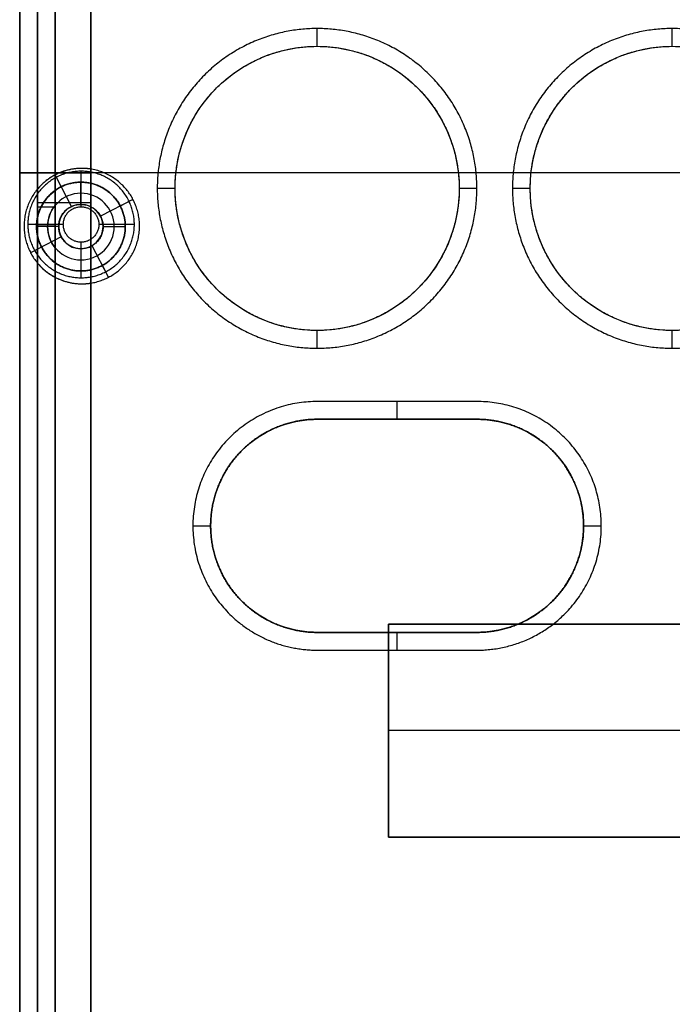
# Model space of a CAD drawing. Header units: millimetres. Extents: x 31997 to 32073, y -14231 to -14060.
# Tile 5 of 16: x 31998 to 32035, y -14192 to -14137. Entities that reach past the tile are written whole.
import ezdxf

# ---------------------------------------------------------------- set-up
doc = ezdxf.new("R2010")
doc.units = ezdxf.units.MM
doc.layers.add('Default', color=7, linetype='Continuous', true_color=0x000000)

msp = doc.modelspace()

# ---------------------------------------------------------------- linework, layer by layer
at = {"layer": 'Default'}
for p, q in [((32002.342, -14069.671, 16.8), (32002.342, -14224.39, 16.8)), ((32015.09, -14138.358, 15.8), (32015.09, -14137.358, 15.8)), ((32015.09, -14138.358, 12.6), (32015.09, -14137.358, 12.6)), ((32035.09, -14138.358, 15.8), (32035.09, -14137.358, 15.8)), ((32035.09, -14138.358, 12.6), (32035.09, -14137.358, 12.6)), ((32000.342, -14145.473, 2), (31998.342, -14145.473, 2)), ((32000.342, -14145.473, 9.5), (31998.342, -14145.473, 9.5)), ((32071.842, -14145.473), (31998.342, -14145.473)), ((32071.842, -14145.473, 2), (31998.342, -14145.473, 2)), ((31998.342, -14145.473, 17.8), (32002.342, -14145.473, 17.8)), ((31998.342, -14145.473, 18.8), (32002.342, -14145.473, 18.8)), ((31999.342, -14145.473, 15.8), (31998.342, -14145.473, 15.8)), ((31999.342, -14145.473, 9.5), (31998.342, -14145.473, 9.5)), ((32001.799, -14147.39, 15.8), (32001.799, -14145.39, 15.8)), ((32001.799, -14147.39, 11.1), (32001.799, -14145.39, 11.1)), ((32000.683, -14146.265, 2), (32000.336, -14145.599, 2)), ((32001.262, -14147.374, 9.5), (32000.336, -14145.599, 9.5)), ((32001.789, -14147.257, 9.387), (32001.789, -14146.007, 7.387)), ((32007.09, -14146.358, 15.8), (32006.09, -14146.358, 15.8)), ((32007.09, -14146.358, 12.6), (32006.09, -14146.358, 12.6)), ((32024.09, -14146.358, 15.8), (32023.09, -14146.358, 15.8)), ((32024.09, -14146.358, 12.6), (32023.09, -14146.358, 12.6)), ((32027.09, -14146.358, 15.8), (32026.09, -14146.358, 15.8)), ((32027.09, -14146.358, 12.6), (32026.09, -14146.358, 12.6)), ((32000.342, -14147.176, 15.8), (31999.342, -14147.176, 15.8)), ((32000.342, -14147.176, 10.5), (31999.342, -14147.176, 10.5)), ((32004.721, -14146.976, 9.5), (32002.897, -14147.928, 9.5)), ((32004.721, -14146.976, 2), (32004.005, -14147.35, 2)), ((31999.342, -14147.39, 10.5), (32000.342, -14147.39, 10.5)), ((32000.799, -14148.39, 15.8), (31998.799, -14148.39, 15.8)), ((32000.799, -14148.39, 11.1), (31998.799, -14148.39, 11.1)), ((32000.342, -14148.507, 9.071), (31999.289, -14148.507, 7.387)), ((32000.539, -14148.507, 9.387), (31999.289, -14148.507, 7.387)), ((32000.342, -14148.48, 9.5), (31999.342, -14148.48, 9.5)), ((32004.799, -14148.39, 15.8), (32002.799, -14148.39, 15.8)), ((32004.799, -14148.39, 11.1), (32002.799, -14148.39, 11.1)), ((32003.039, -14148.507, 9.387), (32004.289, -14148.507, 7.387)), ((32000.68, -14149.085, 9.5), (31998.958, -14149.983, 9.5)), ((32001.799, -14151.39, 15.8), (32001.799, -14149.39, 15.8)), ((32001.799, -14151.39, 11.1), (32001.799, -14149.39, 11.1)), ((31999.572, -14149.663, 2), (31998.958, -14149.983, 2)), ((32001.789, -14149.757, 9.387), (32001.789, -14151.007, 7.387)), ((32003.343, -14151.361, 9.5), (32002.417, -14149.588, 9.5)), ((32003.343, -14151.361, 2), (32002.996, -14150.697, 2)), ((32015.09, -14155.358, 15.8), (32015.09, -14154.358, 15.8)), ((32015.09, -14155.358, 12.6), (32015.09, -14154.358, 12.6)), ((32035.09, -14155.358, 15.8), (32035.09, -14154.358, 15.8)), ((32035.09, -14155.358, 12.6), (32035.09, -14154.358, 12.6)), ((32019.594, -14159.358, 12.6), (32019.594, -14158.358, 12.6)), ((32019.594, -14159.358, 15.8), (32019.594, -14158.358, 15.8)), ((32008.094, -14165.358, 12.6), (32009.094, -14165.358, 12.6)), ((32008.094, -14165.358, 15.8), (32009.094, -14165.358, 15.8)), ((32030.094, -14165.358, 12.6), (32031.094, -14165.358, 12.6)), ((32030.094, -14165.358, 15.8), (32031.094, -14165.358, 15.8)), ((32019.594, -14172.358, 12.6), (32019.594, -14171.358, 12.6)), ((32019.594, -14172.358, 15.8), (32019.594, -14171.358, 15.8)), ((32051.1, -14176.89, 0.5), (32019.1, -14176.89, 0.5))]:
    msp.add_line(p, q, dxfattribs=at)
msp.add_lwpolyline([(32024.094, -14171.358), (32015.094, -14171.358)], dxfattribs=at)
msp.add_polyline3d([(32017.739, -14159.358, 16.2), (32015.094, -14159.358, 16.2), (32024.094, -14159.358, 16.2)], dxfattribs=at)
for centre in [(32015.09, -14146.358, 16.8), (32035.09, -14146.358, 16.8)]:
    msp.add_circle(centre, 8, dxfattribs=at)
at = {"layer": 'Default', "extrusion": (0, 6.38378e-16, -1)}
for centre, radius in [((-32001.789, -14148.507, -7.387), 2.5), ((-32001.789, -14148.507, -9.387), 1.25)]:
    msp.add_circle(centre, radius, dxfattribs=at)
at = {"layer": 'Default', "extrusion": (0, 9.09495e-13, -1)}
msp.add_circle((-32001.789, -14148.507, -8.387), 1.875, dxfattribs=at)
at = {"layer": 'Default', "extrusion": (0, 6.38378e-16, -1)}
msp.add_arc((-32001.789, -14148.507, -7.387), 2.5, 0, 54.6321, dxfattribs=at)
at = {"layer": 'Default', "extrusion": (0, 9.09495e-13, -1)}
for start, end in [(360, 39.4874), (320.5126, 360)]:
    msp.add_arc((-32001.789, -14148.507, -8.387), 1.875, start, end, dxfattribs=at)
at = {"layer": 'Default', "extrusion": (1.42109e-15, 6.38378e-16, -1)}
msp.add_arc((-32001.789, -14148.507, -7.387), 2.5, 305.3679, 0, dxfattribs=at)
at = {"layer": 'Default', "extrusion": (0, 0, -1)}
for centre, start, end in [((-32015.094, -14165.358, -16.2), 270, 90), ((-32024.094, -14165.358, -16.2), 90, 270)]:
    msp.add_arc(centre, 6, start, end, dxfattribs=at)
at = {"layer": 'Default'}
for points in [[(31998.342, -14228.39, 2), (31998.342, -14147.162, 2), (31998.342, -14065.934, 2)], [(31998.342, -14228.39), (31998.342, -14147.162), (31998.342, -14065.934)], [(31998.342, -14228.39, 2), (31998.342, -14147.162, 2), (31998.342, -14065.934, 2)], [(31998.342, -14228.39, 1), (31998.342, -14147.162, 1), (31998.342, -14065.934, 1)], [(31998.342, -14228.39, 17.8), (31998.342, -14147.162, 17.8), (31998.342, -14065.934, 17.8)], [(31998.342, -14228.39, 15.8), (31998.342, -14147.162, 15.8), (31998.342, -14065.934, 15.8)], [(31998.342, -14228.39, 16.8), (31998.342, -14147.162, 16.8), (31998.342, -14065.934, 16.8)], [(31998.342, -14065.934, 17.8), (31998.342, -14147.162, 17.8), (31998.342, -14228.39, 17.8)], [(31998.342, -14065.934, 18.8), (31998.342, -14147.162, 18.8), (31998.342, -14228.39, 18.8)], [(31998.342, -14065.934, 18.3), (31998.342, -14147.162, 18.3), (31998.342, -14228.39, 18.3)], [(31998.342, -14228.39, 15.8), (31998.342, -14147.162, 15.8), (31998.342, -14065.934, 15.8)], [(31998.342, -14228.39, 9.5), (31998.342, -14147.162, 9.5), (31998.342, -14065.934, 9.5)], [(31998.342, -14228.39, 12.65), (31998.342, -14147.162, 12.65), (31998.342, -14065.934, 12.65)], [(31999.342, -14065.934, 15.8), (31999.342, -14147.162, 15.8), (31999.342, -14228.39, 15.8)], [(31999.342, -14065.934, 9.5), (31999.342, -14147.162, 9.5), (31999.342, -14228.39, 9.5)], [(31999.342, -14065.934, 12.65), (31999.342, -14147.162, 12.65), (31999.342, -14228.39, 12.65)], [(31999.342, -14228.39, 15.8), (31999.342, -14147.162, 15.8), (31999.342, -14065.934, 15.8)], [(31999.342, -14228.39, 10.5), (31999.342, -14147.162, 10.5), (31999.342, -14065.934, 10.5)], [(31999.342, -14228.39, 13.15), (31999.342, -14147.162, 13.15), (31999.342, -14065.934, 13.15)], [(32000.342, -14065.934, 15.8), (32000.342, -14147.162, 15.8), (32000.342, -14228.39, 15.8)], [(32000.342, -14065.934, 10.5), (32000.342, -14147.162, 10.5), (32000.342, -14228.39, 10.5)], [(32000.342, -14065.934, 13.15), (32000.342, -14147.162, 13.15), (32000.342, -14228.39, 13.15)], [(31999.342, -14146.403, 2), (31999.342, -14107.935, 2), (31999.342, -14069.467, 2)], [(32000.342, -14069.455, 2), (32000.342, -14107.962, 2), (32000.342, -14146.469, 2)], [(32002.342, -14224.39, 17.8), (32002.342, -14147.031, 17.8), (32002.342, -14069.671, 17.8)], [(32002.342, -14224.39, 18.8), (32002.342, -14147.031, 18.8), (32002.342, -14069.671, 18.8)], [(32002.342, -14224.39, 18.3), (32002.342, -14147.031, 18.3), (32002.342, -14069.671, 18.3)], [(32000.342, -14070.273, 2), (32000.342, -14107.935, 2), (32000.342, -14145.596, 2)], [(31998.342, -14228.39, 9.5), (31998.342, -14153.603, 9.5), (31998.342, -14078.816, 9.5)], [(31998.342, -14228.39, 5.75), (31998.342, -14153.603, 5.75), (31998.342, -14078.816, 5.75)], [(31999.342, -14228.64, 10.5), (31999.342, -14153.728, 10.5), (31999.342, -14078.816, 10.5)], [(31999.342, -14146.403, 6.25), (31999.342, -14112.61, 6.25), (31999.342, -14078.816, 6.25)], [(32000.342, -14078.816, 10.5), (32000.342, -14153.228, 10.5), (32000.342, -14227.64, 10.5)], [(32000.342, -14078.816, 6.25), (32000.342, -14112.206, 6.25), (32000.342, -14145.596, 6.25)], [(32000.342, -14078.816, 9.5), (32000.342, -14153.228, 9.5), (32000.342, -14227.64, 9.5)], [(32000.342, -14078.816, 5.75), (32000.342, -14112.642, 5.75), (32000.342, -14146.469, 5.75)], [(32000.342, -14145.596, 2), (32000.342, -14116.338, 2), (32000.342, -14087.08, 2)], [(32000.342, -14145.596, 9.5), (32000.342, -14116.338, 9.5), (32000.342, -14087.08, 9.5)], [(32000.342, -14145.596, 5.75), (32000.342, -14116.338, 5.75), (32000.342, -14087.08, 5.75)], [(32000.342, -14228.39, 15.801), (32000.342, -14157.777, 15.801), (32000.342, -14087.164, 15.8)], [(32000.342, -14228.39, 11.101), (32000.342, -14157.777, 11.101), (32000.342, -14087.164, 11.1)], [(32000.342, -14228.39, 13.451), (32000.342, -14157.777, 13.451), (32000.342, -14087.164, 13.45)], [(32002.342, -14087.08, 2), (32002.342, -14116.174, 2), (32002.342, -14145.268, 2)], [(32002.342, -14087.08, 9.5), (32002.342, -14116.174, 9.5), (32002.342, -14145.268, 9.5)], [(32002.342, -14087.08, 5.75), (32002.342, -14116.174, 5.75), (32002.342, -14145.268, 5.75)], [(32002.342, -14087.164, 15.8), (32002.342, -14155.777, 15.801), (32002.342, -14224.39, 15.801)], [(32002.342, -14087.164, 11.1), (32002.342, -14155.777, 11.101), (32002.342, -14224.39, 11.101)], [(32002.342, -14087.164, 13.45), (32002.342, -14155.777, 13.451), (32002.342, -14224.39, 13.451)], [(32015.09, -14137.358, 15.8), (32015.09, -14137.358, 14.2), (32015.09, -14137.358, 12.6)], [(32035.09, -14137.358, 15.8), (32035.09, -14137.358, 14.2), (32035.09, -14137.358, 12.6)], [(32015.09, -14138.358, 17.8), (32015.09, -14138.358, 16.8), (32015.09, -14138.358, 15.8)], [(32015.09, -14138.358, 15.8), (32015.09, -14138.358, 14.2), (32015.09, -14138.358, 12.6)], [(32035.09, -14138.358, 17.8), (32035.09, -14138.358, 16.8), (32035.09, -14138.358, 15.8)], [(32035.09, -14138.358, 15.8), (32035.09, -14138.358, 14.2), (32035.09, -14138.358, 12.6)], [(32007.139, -14145.473, 17.8), (32002.74, -14145.473, 17.8), (31998.342, -14145.473, 17.8)], [(32007.139, -14145.473, 15.8), (32002.74, -14145.473, 15.8), (31998.342, -14145.473, 15.8)], [(32001.799, -14145.39, 15.8), (32001.799, -14145.39, 13.45), (32001.799, -14145.39, 11.1)], [(32001.842, -14145.23, 9.5), (32001.842, -14145.23, 5.75), (32001.842, -14145.23, 2)], [(32002.342, -14145.268, 2), (32002.342, -14145.268, 5.75), (32002.342, -14145.268, 9.5)], [(32027.139, -14145.473, 17.8), (32025.09, -14145.473, 17.8), (32023.04, -14145.473, 17.8)], [(32027.139, -14145.473, 15.8), (32025.09, -14145.473, 15.8), (32023.04, -14145.473, 15.8)], [(32000.336, -14145.599, 2), (32000.336, -14145.599, 5.75), (32000.336, -14145.599, 9.5)], [(32000.342, -14145.596, 2), (32000.342, -14145.596, 5.75), (32000.342, -14145.596, 9.5)], [(32000.342, -14151.363, 9.5), (32000.342, -14148.48, 9.5), (32000.342, -14145.596, 9.5)], [(32000.342, -14145.596, 9.5), (32000.342, -14145.596, 5.75), (32000.342, -14145.596, 2)], [(32001.789, -14146.007, 2), (32001.789, -14146.007, 4.693), (32001.789, -14146.007, 7.387)], [(32001.789, -14146.007), (32001.789, -14146.007, 1), (32001.789, -14146.007, 2)], [(31999.342, -14146.403, 9.5), (31999.342, -14146.403, 5.75), (31999.342, -14146.403, 2)], [(31999.342, -14146.403, 9.5), (31999.342, -14148.48, 9.5), (31999.342, -14150.556, 9.5)], [(32000.342, -14146.469, 2), (32000.342, -14146.469, 4.693), (32000.342, -14146.469, 7.387)], [(32006.09, -14146.358, 15.8), (32006.09, -14146.358, 14.2), (32006.09, -14146.358, 12.6)], [(32007.09, -14146.358, 17.8), (32007.09, -14146.358, 16.8), (32007.09, -14146.358, 15.8)], [(32007.09, -14146.358, 15.8), (32007.09, -14146.358, 14.2), (32007.09, -14146.358, 12.6)], [(32023.09, -14146.358, 17.8), (32023.09, -14146.358, 16.8), (32023.09, -14146.358, 15.8)], [(32023.09, -14146.358, 15.8), (32023.09, -14146.358, 14.2), (32023.09, -14146.358, 12.6)], [(32024.09, -14146.358, 15.8), (32024.09, -14146.358, 14.2), (32024.09, -14146.358, 12.6)], [(32026.09, -14146.358, 15.8), (32026.09, -14146.358, 14.2), (32026.09, -14146.358, 12.6)], [(32027.09, -14146.358, 17.8), (32027.09, -14146.358, 16.8), (32027.09, -14146.358, 15.8)], [(32027.09, -14146.358, 15.8), (32027.09, -14146.358, 14.2), (32027.09, -14146.358, 12.6)], [(31998.342, -14147.162, 2), (31998.342, -14147.162, 5.75), (31998.342, -14147.162, 9.5)], [(31998.342, -14147.162), (31998.342, -14147.162, 1), (31998.342, -14147.162, 2)], [(31998.342, -14147.162, 17.8), (31998.342, -14147.162, 16.8), (31998.342, -14147.162, 15.8)], [(31998.342, -14147.162, 17.8), (31998.342, -14147.162, 18.3), (31998.342, -14147.162, 18.8)], [(31998.342, -14147.162, 15.8), (31998.342, -14147.162, 12.65), (31998.342, -14147.162, 9.5)], [(31999.342, -14147.162, 15.8), (31999.342, -14147.162, 12.65), (31999.342, -14147.162, 9.5)], [(31999.342, -14147.162, 15.8), (31999.342, -14147.162, 13.15), (31999.342, -14147.162, 10.5)], [(32000.342, -14147.162, 15.801), (32000.342, -14147.162, 13.451), (32000.342, -14147.162, 11.101)], [(32000.342, -14147.162, 15.8), (32000.342, -14147.162, 13.15), (32000.342, -14147.162, 10.5)], [(32002.342, -14147.176, 15.801), (32001.342, -14147.176, 15.801), (32000.342, -14147.176, 15.801)], [(32002.342, -14147.176, 11.101), (32001.342, -14147.176, 11.101), (32000.342, -14147.176, 11.101)], [(32001.789, -14147.257, 9.387), (32001.789, -14147.257, 9.443), (32001.789, -14147.257, 9.5)], [(32002.342, -14147.031, 17.8), (32002.342, -14147.031, 18.3), (32002.342, -14147.031, 18.8)], [(32002.342, -14147.031, 15.801), (32002.342, -14147.031, 13.451), (32002.342, -14147.031, 11.101)], [(32004.721, -14146.976, 2), (32004.721, -14146.976, 5.75), (32004.721, -14146.976, 9.5)], [(31999.342, -14147.39, 9.5), (31999.342, -14147.39, 10), (31999.342, -14147.39, 10.5)], [(32000.342, -14147.39, 9.5), (32000.342, -14147.39, 10), (32000.342, -14147.39, 10.5)], [(32000.342, -14147.39, 8.462), (32000.342, -14147.39, 8.981), (32000.342, -14147.39, 9.5)], [(32001.799, -14147.39, 15.8), (32001.799, -14147.39, 13.45), (32001.799, -14147.39, 11.1)], [(31998.799, -14148.39, 15.8), (31998.799, -14148.39, 13.45), (31998.799, -14148.39, 11.1)], [(31999.289, -14148.507, 2), (31999.289, -14148.507, 4.693), (31999.289, -14148.507, 7.387)], [(31999.289, -14148.507, 2), (31999.289, -14148.507, 4.693), (31999.289, -14148.507, 7.387)], [(31999.289, -14148.507), (31999.289, -14148.507, 1), (31999.289, -14148.507, 2)], [(32000.539, -14148.507, 9.387), (32000.539, -14148.507, 9.443), (32000.539, -14148.507, 9.5)], [(32000.799, -14148.39, 15.8), (32000.799, -14148.39, 13.45), (32000.799, -14148.39, 11.1)], [(32002.799, -14148.39, 15.8), (32002.799, -14148.39, 13.45), (32002.799, -14148.39, 11.1)], [(32003.039, -14148.507, 9.387), (32003.039, -14148.507, 9.443), (32003.039, -14148.507, 9.5)], [(32004.289, -14148.507, 2), (32004.289, -14148.507, 4.693), (32004.289, -14148.507, 7.387)], [(32004.289, -14148.507), (32004.289, -14148.507, 1), (32004.289, -14148.507, 2)], [(32004.799, -14148.39, 15.8), (32004.799, -14148.39, 13.45), (32004.799, -14148.39, 11.1)], [(32001.799, -14149.39, 15.8), (32001.799, -14149.39, 13.45), (32001.799, -14149.39, 11.1)], [(31998.958, -14149.983, 2), (31998.958, -14149.983, 5.75), (31998.958, -14149.983, 9.5)], [(32001.789, -14149.757, 9.387), (32001.789, -14149.757, 9.443), (32001.789, -14149.757, 9.5)], [(31999.342, -14225.299, 2), (31999.342, -14187.928, 2), (31999.342, -14150.556, 2)], [(31999.342, -14150.556, 2), (31999.342, -14150.556, 5.75), (31999.342, -14150.556, 9.5)], [(31999.342, -14225.299, 6.25), (31999.342, -14187.928, 6.25), (31999.342, -14150.556, 6.25)], [(32000.342, -14150.546, 7.387), (32000.342, -14150.546, 4.693), (32000.342, -14150.546, 2)], [(32000.342, -14150.546, 2), (32000.342, -14187.955, 2), (32000.342, -14225.363, 2)], [(32000.342, -14150.546, 5.75), (32000.342, -14187.955, 5.75), (32000.342, -14225.363, 5.75)], [(32001.789, -14151.007, 2), (32001.789, -14151.007, 4.693), (32001.789, -14151.007, 7.387)], [(32001.789, -14151.007), (32001.789, -14151.007, 1), (32001.789, -14151.007, 2)], [(32000.342, -14151.363, 9.5), (32000.342, -14151.363, 5.75), (32000.342, -14151.363, 2)], [(32000.342, -14151.363, 2), (32000.342, -14187.931, 2), (32000.342, -14224.499, 2)], [(32000.342, -14151.363, 6.25), (32000.342, -14187.931, 6.25), (32000.342, -14224.499, 6.25)], [(32000.342, -14224.499, 2), (32000.342, -14187.931, 2), (32000.342, -14151.363, 2)], [(32000.342, -14224.499, 9.5), (32000.342, -14187.931, 9.5), (32000.342, -14151.363, 9.5)], [(32000.342, -14151.363, 2), (32000.342, -14151.363, 5.75), (32000.342, -14151.363, 9.5)], [(32000.342, -14224.499, 5.75), (32000.342, -14187.931, 5.75), (32000.342, -14151.363, 5.75)], [(32001.799, -14151.39, 15.8), (32001.799, -14151.39, 13.45), (32001.799, -14151.39, 11.1)], [(32002.342, -14151.691, 9.5), (32002.342, -14151.691, 5.75), (32002.342, -14151.691, 2)], [(32002.342, -14151.691, 2), (32002.342, -14187.934, 2), (32002.342, -14224.177, 2)], [(32002.342, -14151.691, 9.5), (32002.342, -14187.934, 9.5), (32002.342, -14224.177, 9.5)], [(32002.342, -14151.691, 5.75), (32002.342, -14187.934, 5.75), (32002.342, -14224.177, 5.75)], [(32003.343, -14151.361, 2), (32003.343, -14151.361, 5.75), (32003.343, -14151.361, 9.5)], [(32001.842, -14151.73, 9.5), (32001.842, -14151.73, 5.75), (32001.842, -14151.73, 2)], [(32015.09, -14154.358, 17.8), (32015.09, -14154.358, 16.8), (32015.09, -14154.358, 15.8)], [(32015.09, -14154.358, 15.8), (32015.09, -14154.358, 14.2), (32015.09, -14154.358, 12.6)], [(32035.09, -14154.358, 17.8), (32035.09, -14154.358, 16.8), (32035.09, -14154.358, 15.8)], [(32035.09, -14154.358, 15.8), (32035.09, -14154.358, 14.2), (32035.09, -14154.358, 12.6)], [(32015.09, -14155.358, 15.8), (32015.09, -14155.358, 14.2), (32015.09, -14155.358, 12.6)], [(32035.09, -14155.358, 15.8), (32035.09, -14155.358, 14.2), (32035.09, -14155.358, 12.6)], [(32015.094, -14158.358, 12.6), (32015.094, -14158.358, 14.2), (32015.094, -14158.358, 15.8)], [(32024.094, -14158.358, 12.6), (32019.594, -14158.358, 12.6), (32015.094, -14158.358, 12.6)], [(32024.094, -14158.358, 15.8), (32019.594, -14158.358, 15.8), (32015.094, -14158.358, 15.8)], [(32024.094, -14158.358, 14.2), (32019.594, -14158.358, 14.2), (32015.094, -14158.358, 14.2)], [(32019.594, -14158.358, 12.6), (32019.594, -14158.358, 14.2), (32019.594, -14158.358, 15.8)], [(32024.094, -14158.358, 12.6), (32024.094, -14158.358, 14.2), (32024.094, -14158.358, 15.8)], [(32024.094, -14159.358, 17.8), (32019.594, -14159.358, 17.8), (32015.094, -14159.358, 17.8)], [(32024.094, -14159.358, 15.8), (32019.594, -14159.358, 15.8), (32015.094, -14159.358, 15.8)], [(32015.094, -14159.358, 15.8), (32015.094, -14159.358, 16.8), (32015.094, -14159.358, 17.8)], [(32015.094, -14159.358, 12.6), (32019.594, -14159.358, 12.6), (32024.094, -14159.358, 12.6)], [(32015.094, -14159.358, 15.8), (32019.594, -14159.358, 15.8), (32024.094, -14159.358, 15.8)], [(32015.094, -14159.358, 12.6), (32015.094, -14159.358, 14.2), (32015.094, -14159.358, 15.8)], [(32015.094, -14159.358, 14.2), (32019.594, -14159.358, 14.2), (32024.094, -14159.358, 14.2)], [(32019.594, -14159.358, 15.8), (32019.594, -14159.358, 16.8), (32019.594, -14159.358, 17.8)], [(32019.594, -14159.358, 12.6), (32019.594, -14159.358, 14.2), (32019.594, -14159.358, 15.8)], [(32024.094, -14159.358, 15.8), (32024.094, -14159.358, 16.8), (32024.094, -14159.358, 17.8)], [(32024.094, -14159.358, 12.6), (32024.094, -14159.358, 14.2), (32024.094, -14159.358, 15.8)], [(32010.851, -14161.116, 15.8), (32010.851, -14161.116, 16.8), (32010.851, -14161.116, 17.8)], [(32010.851, -14161.116, 12.6), (32010.851, -14161.116, 14.2), (32010.851, -14161.116, 15.8)], [(32028.336, -14161.116, 15.8), (32028.336, -14161.116, 16.8), (32028.336, -14161.116, 17.8)], [(32028.336, -14161.116, 12.6), (32028.336, -14161.116, 14.2), (32028.336, -14161.116, 15.8)], [(32008.627, -14162.68, 12.6), (32008.627, -14162.68, 14.2), (32008.627, -14162.68, 15.8)], [(32030.561, -14162.68, 12.6), (32030.561, -14162.68, 14.2), (32030.561, -14162.68, 15.8)], [(32009.094, -14165.358, 15.8), (32009.094, -14165.358, 16.8), (32009.094, -14165.358, 17.8)], [(32009.094, -14165.358, 12.6), (32009.094, -14165.358, 14.2), (32009.094, -14165.358, 15.8)], [(32030.094, -14165.358, 15.8), (32030.094, -14165.358, 16.8), (32030.094, -14165.358, 17.8)], [(32030.094, -14165.358, 12.6), (32030.094, -14165.358, 14.2), (32030.094, -14165.358, 15.8)], [(32010.851, -14169.601, 15.8), (32010.851, -14169.601, 16.8), (32010.851, -14169.601, 17.8)], [(32010.851, -14169.601, 12.6), (32010.851, -14169.601, 14.2), (32010.851, -14169.601, 15.8)], [(32028.336, -14169.601, 15.8), (32028.336, -14169.601, 16.8), (32028.336, -14169.601, 17.8)], [(32028.336, -14169.601, 12.6), (32028.336, -14169.601, 14.2), (32028.336, -14169.601, 15.8)], [(32010.144, -14170.308, 12.6), (32010.144, -14170.308, 14.2), (32010.144, -14170.308, 15.8)], [(32029.043, -14170.308, 12.6), (32029.043, -14170.308, 14.2), (32029.043, -14170.308, 15.8)], [(32019.1, -14182.89, 0.5), (32019.1, -14176.89, 0.5), (32019.1, -14170.89, 0.5)], [(32019.1, -14170.89, 0.5), (32035.1, -14170.89, 0.5), (32051.1, -14170.89, 0.5)], [(32019.1, -14170.89), (32019.1, -14176.89), (32019.1, -14182.89)], [(32051.1, -14170.89), (32035.1, -14170.89), (32019.1, -14170.89)], [(32019.1, -14170.89), (32019.1, -14170.89, 0.25), (32019.1, -14170.89, 0.5)], [(32019.1, -14182.89), (32019.1, -14176.89), (32019.1, -14170.89)], [(32019.1, -14170.89), (32035.1, -14170.89), (32051.1, -14170.89)], [(32015.094, -14171.358, 17.8), (32019.594, -14171.358, 17.8), (32024.094, -14171.358, 17.8)], [(32015.094, -14171.358, 15.8), (32019.594, -14171.358, 15.8), (32024.094, -14171.358, 15.8)], [(32015.094, -14171.358, 15.8), (32015.094, -14171.358, 16.8), (32015.094, -14171.358, 17.8)], [(32024.094, -14171.358, 12.6), (32019.594, -14171.358, 12.6), (32015.094, -14171.358, 12.6)], [(32015.094, -14171.358, 12.6), (32015.094, -14171.358, 14.2), (32015.094, -14171.358, 15.8)], [(32024.094, -14171.358, 15.8), (32019.594, -14171.358, 15.8), (32015.094, -14171.358, 15.8)], [(32024.094, -14171.358, 14.2), (32019.594, -14171.358, 14.2), (32015.094, -14171.358, 14.2)], [(32019.594, -14171.358, 15.8), (32019.594, -14171.358, 16.8), (32019.594, -14171.358, 17.8)], [(32019.594, -14171.358, 12.6), (32019.594, -14171.358, 14.2), (32019.594, -14171.358, 15.8)], [(32024.094, -14171.358, 15.8), (32024.094, -14171.358, 16.8), (32024.094, -14171.358, 17.8)], [(32024.094, -14171.358, 12.6), (32024.094, -14171.358, 14.2), (32024.094, -14171.358, 15.8)], [(32015.094, -14172.358, 12.6), (32015.094, -14172.358, 14.2), (32015.094, -14172.358, 15.8)], [(32015.094, -14172.358, 12.6), (32019.594, -14172.358, 12.6), (32024.094, -14172.358, 12.6)], [(32015.094, -14172.358, 15.8), (32019.594, -14172.358, 15.8), (32024.094, -14172.358, 15.8)], [(32015.094, -14172.358, 14.2), (32019.594, -14172.358, 14.2), (32024.094, -14172.358, 14.2)], [(32019.594, -14172.358, 12.6), (32019.594, -14172.358, 14.2), (32019.594, -14172.358, 15.8)], [(32024.094, -14172.358, 12.6), (32024.094, -14172.358, 14.2), (32024.094, -14172.358, 15.8)], [(32019.1, -14176.89), (32019.1, -14176.89, 0.25), (32019.1, -14176.89, 0.5)], [(32051.1, -14182.89, 0.5), (32035.1, -14182.89, 0.5), (32019.1, -14182.89, 0.5)], [(32019.1, -14182.89), (32035.1, -14182.89), (32051.1, -14182.89)], [(32019.1, -14182.89), (32019.1, -14182.89, 0.25), (32019.1, -14182.89, 0.5)], [(32051.1, -14182.89), (32035.1, -14182.89), (32019.1, -14182.89)]]:
    msp.add_open_spline(points, degree=2, dxfattribs=at)
for points, weights, knots in [([(32024.09, -14146.358, 15.8), (32024.09, -14155.358, 15.8), (32015.09, -14155.358, 15.8), (32006.09, -14155.358, 15.8), (32006.09, -14146.358, 15.8), (32006.09, -14137.358, 15.8), (32015.09, -14137.358, 15.8), (32024.09, -14137.358, 15.8), (32024.09, -14146.358, 15.8)], [1, 0.707106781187, 1, 0.707106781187, 1, 0.707106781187, 1, 0.707106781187, 1], [-50.265482, -50.265482, -50.265482, -37.699112, -37.699112, -25.132741, -25.132741, -12.566371, -12.566371, 0, 0, 0]), ([(32024.09, -14146.358, 12.6), (32024.09, -14155.358, 12.6), (32015.09, -14155.358, 12.6), (32006.09, -14155.358, 12.6), (32006.09, -14146.358, 12.6), (32006.09, -14137.358, 12.6), (32015.09, -14137.358, 12.6), (32024.09, -14137.358, 12.6), (32024.09, -14146.358, 12.6)], [1, 0.707106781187, 1, 0.707106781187, 1, 0.707106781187, 1, 0.707106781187, 1], [-50.265482, -50.265482, -50.265482, -37.699112, -37.699112, -25.132741, -25.132741, -12.566371, -12.566371, 0, 0, 0]), ([(32024.09, -14146.358, 14.2), (32024.09, -14155.358, 14.2), (32015.09, -14155.358, 14.2), (32006.09, -14155.358, 14.2), (32006.09, -14146.358, 14.2), (32006.09, -14137.358, 14.2), (32015.09, -14137.358, 14.2), (32024.09, -14137.358, 14.2), (32024.09, -14146.358, 14.2)], [1, 0.707106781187, 1, 0.707106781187, 1, 0.707106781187, 1, 0.707106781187, 1], [-50.265482, -50.265482, -50.265482, -37.699112, -37.699112, -25.132741, -25.132741, -12.566371, -12.566371, 0, 0, 0]), ([(32044.09, -14146.358, 15.8), (32044.09, -14155.358, 15.8), (32035.09, -14155.358, 15.8), (32026.09, -14155.358, 15.8), (32026.09, -14146.358, 15.8), (32026.09, -14137.358, 15.8), (32035.09, -14137.358, 15.8), (32044.09, -14137.358, 15.8), (32044.09, -14146.358, 15.8)], [1, 0.707106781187, 1, 0.707106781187, 1, 0.707106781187, 1, 0.707106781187, 1], [-50.265482, -50.265482, -50.265482, -37.699112, -37.699112, -25.132741, -25.132741, -12.566371, -12.566371, 0, 0, 0]), ([(32044.09, -14146.358, 12.6), (32044.09, -14155.358, 12.6), (32035.09, -14155.358, 12.6), (32026.09, -14155.358, 12.6), (32026.09, -14146.358, 12.6), (32026.09, -14137.358, 12.6), (32035.09, -14137.358, 12.6), (32044.09, -14137.358, 12.6), (32044.09, -14146.358, 12.6)], [1, 0.707106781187, 1, 0.707106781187, 1, 0.707106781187, 1, 0.707106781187, 1], [-50.265482, -50.265482, -50.265482, -37.699112, -37.699112, -25.132741, -25.132741, -12.566371, -12.566371, 0, 0, 0]), ([(32044.09, -14146.358, 14.2), (32044.09, -14155.358, 14.2), (32035.09, -14155.358, 14.2), (32026.09, -14155.358, 14.2), (32026.09, -14146.358, 14.2), (32026.09, -14137.358, 14.2), (32035.09, -14137.358, 14.2), (32044.09, -14137.358, 14.2), (32044.09, -14146.358, 14.2)], [1, 0.707106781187, 1, 0.707106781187, 1, 0.707106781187, 1, 0.707106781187, 1], [-50.265482, -50.265482, -50.265482, -37.699112, -37.699112, -25.132741, -25.132741, -12.566371, -12.566371, 0, 0, 0]), ([(32023.09, -14146.358, 17.8), (32023.09, -14138.358, 17.8), (32015.09, -14138.358, 17.8), (32007.09, -14138.358, 17.8), (32007.09, -14146.358, 17.8), (32007.09, -14154.358, 17.8), (32015.09, -14154.358, 17.8), (32023.09, -14154.358, 17.8), (32023.09, -14146.358, 17.8)], [1, 0.707106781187, 1, 0.707106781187, 1, 0.707106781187, 1, 0.707106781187, 1], [0, 0, 0, 12.566371, 12.566371, 25.132741, 25.132741, 37.699112, 37.699112, 50.265482, 50.265482, 50.265482]), ([(32023.09, -14146.358, 15.8), (32023.09, -14138.358, 15.8), (32015.09, -14138.358, 15.8), (32007.09, -14138.358, 15.8), (32007.09, -14146.358, 15.8), (32007.09, -14154.358, 15.8), (32015.09, -14154.358, 15.8), (32023.09, -14154.358, 15.8), (32023.09, -14146.358, 15.8)], [1, 0.707106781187, 1, 0.707106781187, 1, 0.707106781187, 1, 0.707106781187, 1], [0, 0, 0, 12.566371, 12.566371, 25.132741, 25.132741, 37.699112, 37.699112, 50.265482, 50.265482, 50.265482]), ([(32023.09, -14146.358, 15.8), (32023.09, -14138.358, 15.8), (32015.09, -14138.358, 15.8), (32007.09, -14138.358, 15.8), (32007.09, -14146.358, 15.8), (32007.09, -14154.358, 15.8), (32015.09, -14154.358, 15.8), (32023.09, -14154.358, 15.8), (32023.09, -14146.358, 15.8)], [1, 0.707106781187, 1, 0.707106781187, 1, 0.707106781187, 1, 0.707106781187, 1], [0, 0, 0, 12.566371, 12.566371, 25.132741, 25.132741, 37.699112, 37.699112, 50.265482, 50.265482, 50.265482]), ([(32023.09, -14146.358, 12.6), (32023.09, -14138.358, 12.6), (32015.09, -14138.358, 12.6), (32007.09, -14138.358, 12.6), (32007.09, -14146.358, 12.6), (32007.09, -14154.358, 12.6), (32015.09, -14154.358, 12.6), (32023.09, -14154.358, 12.6), (32023.09, -14146.358, 12.6)], [1, 0.707106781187, 1, 0.707106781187, 1, 0.707106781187, 1, 0.707106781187, 1], [0, 0, 0, 12.566371, 12.566371, 25.132741, 25.132741, 37.699112, 37.699112, 50.265482, 50.265482, 50.265482]), ([(32023.09, -14146.358, 14.2), (32023.09, -14138.358, 14.2), (32015.09, -14138.358, 14.2), (32007.09, -14138.358, 14.2), (32007.09, -14146.358, 14.2), (32007.09, -14154.358, 14.2), (32015.09, -14154.358, 14.2), (32023.09, -14154.358, 14.2), (32023.09, -14146.358, 14.2)], [1, 0.707106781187, 1, 0.707106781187, 1, 0.707106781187, 1, 0.707106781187, 1], [0, 0, 0, 12.566371, 12.566371, 25.132741, 25.132741, 37.699112, 37.699112, 50.265482, 50.265482, 50.265482]), ([(32043.09, -14146.358, 17.8), (32043.09, -14138.358, 17.8), (32035.09, -14138.358, 17.8), (32027.09, -14138.358, 17.8), (32027.09, -14146.358, 17.8), (32027.09, -14154.358, 17.8), (32035.09, -14154.358, 17.8), (32043.09, -14154.358, 17.8), (32043.09, -14146.358, 17.8)], [1, 0.707106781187, 1, 0.707106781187, 1, 0.707106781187, 1, 0.707106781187, 1], [0, 0, 0, 12.566371, 12.566371, 25.132741, 25.132741, 37.699112, 37.699112, 50.265482, 50.265482, 50.265482]), ([(32043.09, -14146.358, 15.8), (32043.09, -14138.358, 15.8), (32035.09, -14138.358, 15.8), (32027.09, -14138.358, 15.8), (32027.09, -14146.358, 15.8), (32027.09, -14154.358, 15.8), (32035.09, -14154.358, 15.8), (32043.09, -14154.358, 15.8), (32043.09, -14146.358, 15.8)], [1, 0.707106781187, 1, 0.707106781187, 1, 0.707106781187, 1, 0.707106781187, 1], [0, 0, 0, 12.566371, 12.566371, 25.132741, 25.132741, 37.699112, 37.699112, 50.265482, 50.265482, 50.265482]), ([(32043.09, -14146.358, 15.8), (32043.09, -14138.358, 15.8), (32035.09, -14138.358, 15.8), (32027.09, -14138.358, 15.8), (32027.09, -14146.358, 15.8), (32027.09, -14154.358, 15.8), (32035.09, -14154.358, 15.8), (32043.09, -14154.358, 15.8), (32043.09, -14146.358, 15.8)], [1, 0.707106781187, 1, 0.707106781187, 1, 0.707106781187, 1, 0.707106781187, 1], [0, 0, 0, 12.566371, 12.566371, 25.132741, 25.132741, 37.699112, 37.699112, 50.265482, 50.265482, 50.265482]), ([(32043.09, -14146.358, 12.6), (32043.09, -14138.358, 12.6), (32035.09, -14138.358, 12.6), (32027.09, -14138.358, 12.6), (32027.09, -14146.358, 12.6), (32027.09, -14154.358, 12.6), (32035.09, -14154.358, 12.6), (32043.09, -14154.358, 12.6), (32043.09, -14146.358, 12.6)], [1, 0.707106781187, 1, 0.707106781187, 1, 0.707106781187, 1, 0.707106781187, 1], [0, 0, 0, 12.566371, 12.566371, 25.132741, 25.132741, 37.699112, 37.699112, 50.265482, 50.265482, 50.265482]), ([(32043.09, -14146.358, 14.2), (32043.09, -14138.358, 14.2), (32035.09, -14138.358, 14.2), (32027.09, -14138.358, 14.2), (32027.09, -14146.358, 14.2), (32027.09, -14154.358, 14.2), (32035.09, -14154.358, 14.2), (32043.09, -14154.358, 14.2), (32043.09, -14146.358, 14.2)], [1, 0.707106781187, 1, 0.707106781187, 1, 0.707106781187, 1, 0.707106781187, 1], [0, 0, 0, 12.566371, 12.566371, 25.132741, 25.132741, 37.699112, 37.699112, 50.265482, 50.265482, 50.265482]), ([(31998.958, -14149.983, 2), (31997.454, -14147.102, 2), (32000.336, -14145.599, 2), (32003.217, -14144.095, 2), (32004.721, -14146.976, 2), (32006.224, -14149.858, 2), (32003.343, -14151.361, 2), (32000.461, -14152.865, 2), (31998.958, -14149.983, 2)], [1, 0.707106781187, 1, 0.707106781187, 1, 0.707106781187, 1, 0.707106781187, 1], [0, 0, 0, 5.105088, 5.105088, 10.210176, 10.210176, 15.315264, 15.315264, 20.420352, 20.420352, 20.420352]), ([(31998.958, -14149.983, 9.5), (31997.454, -14147.102, 9.5), (32000.336, -14145.599, 9.5), (32003.217, -14144.095, 9.5), (32004.721, -14146.976, 9.5), (32006.224, -14149.858, 9.5), (32003.343, -14151.361, 9.5), (32000.461, -14152.865, 9.5), (31998.958, -14149.983, 9.5)], [1, 0.707106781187, 1, 0.707106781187, 1, 0.707106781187, 1, 0.707106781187, 1], [0, 0, 0, 5.105088, 5.105088, 10.210176, 10.210176, 15.315264, 15.315264, 20.420352, 20.420352, 20.420352]), ([(31998.958, -14149.983, 5.75), (31997.454, -14147.102, 5.75), (32000.336, -14145.599, 5.75), (32003.217, -14144.095, 5.75), (32004.721, -14146.976, 5.75), (32006.224, -14149.858, 5.75), (32003.343, -14151.361, 5.75), (32000.461, -14152.865, 5.75), (31998.958, -14149.983, 5.75)], [1, 0.707106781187, 1, 0.707106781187, 1, 0.707106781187, 1, 0.707106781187, 1], [0, 0, 0, 5.105088, 5.105088, 10.210176, 10.210176, 15.315264, 15.315264, 20.420352, 20.420352, 20.420352]), ([(32004.799, -14148.39, 15.8), (32004.799, -14151.39, 15.8), (32001.799, -14151.39, 15.8), (31998.799, -14151.39, 15.8), (31998.799, -14148.39, 15.8), (31998.799, -14145.39, 15.8), (32001.799, -14145.39, 15.8), (32004.799, -14145.39, 15.8), (32004.799, -14148.39, 15.8)], [1, 0.707106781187, 1, 0.707106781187, 1, 0.707106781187, 1, 0.707106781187, 1], [-6.283185, -6.283185, -6.283185, -4.712389, -4.712389, -3.141593, -3.141593, -1.570796, -1.570796, 0, 0, 0]), ([(32004.799, -14148.39, 11.1), (32004.799, -14151.39, 11.1), (32001.799, -14151.39, 11.1), (31998.799, -14151.39, 11.1), (31998.799, -14148.39, 11.1), (31998.799, -14145.39, 11.1), (32001.799, -14145.39, 11.1), (32004.799, -14145.39, 11.1), (32004.799, -14148.39, 11.1)], [1, 0.707106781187, 1, 0.707106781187, 1, 0.707106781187, 1, 0.707106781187, 1], [-6.283185, -6.283185, -6.283185, -4.712389, -4.712389, -3.141593, -3.141593, -1.570796, -1.570796, 0, 0, 0]), ([(32004.799, -14148.39, 13.45), (32004.799, -14151.39, 13.45), (32001.799, -14151.39, 13.45), (31998.799, -14151.39, 13.45), (31998.799, -14148.39, 13.45), (31998.799, -14145.39, 13.45), (32001.799, -14145.39, 13.45), (32004.799, -14145.39, 13.45), (32004.799, -14148.39, 13.45)], [1, 0.707106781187, 1, 0.707106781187, 1, 0.707106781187, 1, 0.707106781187, 1], [-6.283185, -6.283185, -6.283185, -4.712389, -4.712389, -3.141593, -3.141593, -1.570796, -1.570796, 0, 0, 0]), ([(32002.342, -14145.268, 9.5), (32002.093, -14145.23, 9.5), (32001.842, -14145.23, 9.5), (32001.047, -14145.23, 9.5), (32000.342, -14145.596, 9.5)], [0.944470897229, 0.968942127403, 1, 0.908013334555, 0.873805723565], [14.77393, 14.77393, 14.77393, 15.315264, 15.315264, 16.918579, 16.918579, 16.918579]), ([(32002.342, -14145.268, 2), (32002.093, -14145.23, 2), (32001.842, -14145.23, 2), (32001.047, -14145.23, 2), (32000.342, -14145.596, 2)], [0.944470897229, 0.968942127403, 1, 0.908013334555, 0.873805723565], [14.77393, 14.77393, 14.77393, 15.315264, 15.315264, 16.918579, 16.918579, 16.918579]), ([(32002.342, -14145.268, 5.75), (32002.093, -14145.23, 5.75), (32001.842, -14145.23, 5.75), (32001.047, -14145.23, 5.75), (32000.342, -14145.596, 5.75)], [0.944470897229, 0.968942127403, 1, 0.908013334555, 0.873805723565], [14.77393, 14.77393, 14.77393, 15.315264, 15.315264, 16.918579, 16.918579, 16.918579]), ([(31999.289, -14148.507, 2), (31999.289, -14151.007, 2), (32001.789, -14151.007, 2), (32004.289, -14151.007, 2), (32004.289, -14148.507, 2), (32004.289, -14146.007, 2), (32001.789, -14146.007, 2), (31999.289, -14146.007, 2), (31999.289, -14148.507, 2)], [1, 0.707106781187, 1, 0.707106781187, 1, 0.707106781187, 1, 0.707106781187, 1], [-15.707963, -15.707963, -15.707963, -11.780972, -11.780972, -7.853982, -7.853982, -3.926991, -3.926991, 0, 0, 0]), ([(31999.289, -14148.507), (31999.289, -14151.007), (32001.789, -14151.007), (32004.289, -14151.007), (32004.289, -14148.507), (32004.289, -14146.007), (32001.789, -14146.007), (31999.289, -14146.007), (31999.289, -14148.507)], [1, 0.707106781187, 1, 0.707106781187, 1, 0.707106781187, 1, 0.707106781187, 1], [-15.707963, -15.707963, -15.707963, -11.780972, -11.780972, -7.853982, -7.853982, -3.926991, -3.926991, 0, 0, 0]), ([(31999.289, -14148.507, 2), (31999.289, -14151.007, 2), (32001.789, -14151.007, 2), (32004.289, -14151.007, 2), (32004.289, -14148.507, 2), (32004.289, -14146.007, 2), (32001.789, -14146.007, 2), (31999.289, -14146.007, 2), (31999.289, -14148.507, 2)], [1, 0.707106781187, 1, 0.707106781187, 1, 0.707106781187, 1, 0.707106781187, 1], [-15.707963, -15.707963, -15.707963, -11.780972, -11.780972, -7.853982, -7.853982, -3.926991, -3.926991, 0, 0, 0]), ([(31999.289, -14148.507, 1.648), (31999.289, -14146.007, 1.648), (32001.789, -14146.007, 1.648), (32004.289, -14146.007, 1.648), (32004.289, -14148.507, 1.648), (32004.289, -14151.007, 1.648), (32001.789, -14151.007, 1.648), (31999.289, -14151.007, 1.648), (31999.289, -14148.507, 1.648)], [1, 0.707106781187, 1, 0.707106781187, 1, 0.707106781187, 1, 0.707106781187, 1], [0, 0, 0, 3.926991, 3.926991, 7.853982, 7.853982, 11.780972, 11.780972, 15.707963, 15.707963, 15.707963]), ([(32000.539, -14148.507, 9.5), (32000.539, -14149.757, 9.5), (32001.789, -14149.757, 9.5), (32003.039, -14149.757, 9.5), (32003.039, -14148.507, 9.5), (32003.039, -14147.257, 9.5), (32001.789, -14147.257, 9.5), (32000.539, -14147.257, 9.5), (32000.539, -14148.507, 9.5)], [1, 0.707106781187, 1, 0.707106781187, 1, 0.707106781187, 1, 0.707106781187, 1], [-7.853982, -7.853982, -7.853982, -5.890486, -5.890486, -3.926991, -3.926991, -1.963495, -1.963495, 0, 0, 0]), ([(32002.799, -14148.39, 15.8), (32002.799, -14147.39, 15.8), (32001.799, -14147.39, 15.8), (32000.799, -14147.39, 15.8), (32000.799, -14148.39, 15.8), (32000.799, -14149.39, 15.8), (32001.799, -14149.39, 15.8), (32002.799, -14149.39, 15.8), (32002.799, -14148.39, 15.8)], [1, 0.707106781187, 1, 0.707106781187, 1, 0.707106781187, 1, 0.707106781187, 1], [0, 0, 0, 1.570796, 1.570796, 3.141593, 3.141593, 4.712389, 4.712389, 6.283185, 6.283185, 6.283185]), ([(32002.799, -14148.39, 11.1), (32002.799, -14147.39, 11.1), (32001.799, -14147.39, 11.1), (32000.799, -14147.39, 11.1), (32000.799, -14148.39, 11.1), (32000.799, -14149.39, 11.1), (32001.799, -14149.39, 11.1), (32002.799, -14149.39, 11.1), (32002.799, -14148.39, 11.1)], [1, 0.707106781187, 1, 0.707106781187, 1, 0.707106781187, 1, 0.707106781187, 1], [0, 0, 0, 1.570796, 1.570796, 3.141593, 3.141593, 4.712389, 4.712389, 6.283185, 6.283185, 6.283185]), ([(32002.799, -14148.39, 13.45), (32002.799, -14147.39, 13.45), (32001.799, -14147.39, 13.45), (32000.799, -14147.39, 13.45), (32000.799, -14148.39, 13.45), (32000.799, -14149.39, 13.45), (32001.799, -14149.39, 13.45), (32002.799, -14149.39, 13.45), (32002.799, -14148.39, 13.45)], [1, 0.707106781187, 1, 0.707106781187, 1, 0.707106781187, 1, 0.707106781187, 1], [0, 0, 0, 1.570796, 1.570796, 3.141593, 3.141593, 4.712389, 4.712389, 6.283185, 6.283185, 6.283185]), ([(32000.342, -14151.363, 9.5), (32001.047, -14151.73, 9.5), (32001.842, -14151.73, 9.5), (32002.093, -14151.73, 9.5), (32002.342, -14151.691, 9.5)], [0.873805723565, 0.908013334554, 1, 0.968942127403, 0.94447089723], [3.501773, 3.501773, 3.501773, 5.105088, 5.105088, 5.646422, 5.646422, 5.646422]), ([(32000.342, -14151.363, 2), (32001.047, -14151.73, 2), (32001.842, -14151.73, 2), (32002.093, -14151.73, 2), (32002.342, -14151.691, 2)], [0.873805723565, 0.908013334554, 1, 0.968942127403, 0.94447089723], [3.501773, 3.501773, 3.501773, 5.105088, 5.105088, 5.646422, 5.646422, 5.646422]), ([(32000.342, -14151.363, 5.75), (32001.047, -14151.73, 5.75), (32001.842, -14151.73, 5.75), (32002.093, -14151.73, 5.75), (32002.342, -14151.691, 5.75)], [0.873805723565, 0.908013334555, 1, 0.968942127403, 0.944470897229], [3.501773, 3.501773, 3.501773, 5.105088, 5.105088, 5.646422, 5.646422, 5.646422]), ([(32015.094, -14158.358, 12.6), (32010.417, -14158.358, 12.6), (32008.627, -14162.68, 12.6), (32006.837, -14167.001, 12.6), (32010.144, -14170.308, 12.6), (32012.194, -14172.358, 12.6), (32015.094, -14172.358, 12.6)], [1, 0.831469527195, 1, 0.831469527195, 1, 0.923879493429, 1], [4.64493, 4.64493, 4.64493, 11.713514, 11.713514, 18.782098, 18.782098, 23.494488, 23.494488, 23.494488]), ([(32015.094, -14158.358, 15.8), (32010.417, -14158.358, 15.8), (32008.627, -14162.68, 15.8), (32006.837, -14167.001, 15.8), (32010.144, -14170.308, 15.8), (32012.194, -14172.358, 15.8), (32015.094, -14172.358, 15.8)], [1, 0.831469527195, 1, 0.831469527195, 1, 0.923879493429, 1], [4.64493, 4.64493, 4.64493, 11.713514, 11.713514, 18.782098, 18.782098, 23.494488, 23.494488, 23.494488]), ([(32015.094, -14158.358, 14.2), (32010.417, -14158.358, 14.2), (32008.627, -14162.68, 14.2), (32006.837, -14167.001, 14.2), (32010.144, -14170.308, 14.2), (32012.194, -14172.358, 14.2), (32015.094, -14172.358, 14.2)], [1, 0.831469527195, 1, 0.831469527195, 1, 0.923879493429, 1], [4.64493, 4.64493, 4.64493, 11.713514, 11.713514, 18.782098, 18.782098, 23.494488, 23.494488, 23.494488]), ([(32024.094, -14172.358, 12.6), (32026.993, -14172.358, 12.6), (32029.043, -14170.308, 12.6), (32032.351, -14167.001, 12.6), (32030.561, -14162.68, 12.6), (32028.771, -14158.358, 12.6), (32024.094, -14158.358, 12.6)], [1, 0.923879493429, 1, 0.831469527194, 1, 0.831469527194, 1], [32.494486, 32.494486, 32.494486, 37.206876, 37.206876, 45.453559, 45.453559, 53.700241, 53.700241, 53.700241]), ([(32024.094, -14172.358, 15.8), (32026.993, -14172.358, 15.8), (32029.043, -14170.308, 15.8), (32032.351, -14167.001, 15.8), (32030.561, -14162.68, 15.8), (32028.771, -14158.358, 15.8), (32024.094, -14158.358, 15.8)], [1, 0.923879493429, 1, 0.831469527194, 1, 0.831469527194, 1], [32.494486, 32.494486, 32.494486, 37.206876, 37.206876, 45.453559, 45.453559, 53.700241, 53.700241, 53.700241]), ([(32024.094, -14172.358, 14.2), (32026.993, -14172.358, 14.2), (32029.043, -14170.308, 14.2), (32032.351, -14167.001, 14.2), (32030.561, -14162.68, 14.2), (32028.771, -14158.358, 14.2), (32024.094, -14158.358, 14.2)], [1, 0.923879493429, 1, 0.831469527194, 1, 0.831469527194, 1], [32.494486, 32.494486, 32.494486, 37.206876, 37.206876, 45.453559, 45.453559, 53.700241, 53.700241, 53.700241]), ([(32015.094, -14159.358, 17.8), (32012.608, -14159.358, 17.8), (32010.851, -14161.116, 17.8), (32009.094, -14162.873, 17.8), (32009.094, -14165.358, 17.8), (32009.094, -14167.844, 17.8), (32010.851, -14169.601, 17.8), (32012.608, -14171.358, 17.8), (32015.094, -14171.358, 17.8)], [1, 0.923879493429, 1, 0.923879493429, 1, 0.923879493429, 1, 0.923879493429, 1], [-46.699122, -46.699122, -46.699122, -41.986731, -41.986731, -37.274341, -37.274341, -32.561951, -32.561951, -27.849561, -27.849561, -27.849561]), ([(32015.094, -14159.358, 15.8), (32012.608, -14159.358, 15.8), (32010.851, -14161.116, 15.8), (32009.094, -14162.873, 15.8), (32009.094, -14165.358, 15.8), (32009.094, -14167.844, 15.8), (32010.851, -14169.601, 15.8), (32012.608, -14171.358, 15.8), (32015.094, -14171.358, 15.8)], [1, 0.923879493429, 1, 0.923879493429, 1, 0.923879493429, 1, 0.923879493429, 1], [-46.699122, -46.699122, -46.699122, -41.986731, -41.986731, -37.274341, -37.274341, -32.561951, -32.561951, -27.849561, -27.849561, -27.849561]), ([(32015.094, -14171.358, 12.6), (32012.608, -14171.358, 12.6), (32010.851, -14169.601, 12.6), (32009.094, -14167.844, 12.6), (32009.094, -14165.358, 12.6), (32009.094, -14162.873, 12.6), (32010.851, -14161.116, 12.6), (32012.608, -14159.358, 12.6), (32015.094, -14159.358, 12.6)], [1, 0.923879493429, 1, 0.923879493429, 1, 0.923879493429, 1, 0.923879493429, 1], [99.549801, 99.549801, 99.549801, 104.262191, 104.262191, 108.974581, 108.974581, 113.686971, 113.686971, 118.399362, 118.399362, 118.399362]), ([(32015.094, -14171.358, 15.8), (32012.608, -14171.358, 15.8), (32010.851, -14169.601, 15.8), (32009.094, -14167.844, 15.8), (32009.094, -14165.358, 15.8), (32009.094, -14162.873, 15.8), (32010.851, -14161.116, 15.8), (32012.608, -14159.358, 15.8), (32015.094, -14159.358, 15.8)], [1, 0.923879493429, 1, 0.923879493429, 1, 0.923879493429, 1, 0.923879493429, 1], [99.549801, 99.549801, 99.549801, 104.262191, 104.262191, 108.974581, 108.974581, 113.686971, 113.686971, 118.399362, 118.399362, 118.399362]), ([(32015.094, -14171.358, 14.2), (32012.608, -14171.358, 14.2), (32010.851, -14169.601, 14.2), (32009.094, -14167.844, 14.2), (32009.094, -14165.358, 14.2), (32009.094, -14162.873, 14.2), (32010.851, -14161.116, 14.2), (32012.608, -14159.358, 14.2), (32015.094, -14159.358, 14.2)], [1, 0.923879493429, 1, 0.923879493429, 1, 0.923879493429, 1, 0.923879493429, 1], [99.549801, 99.549801, 99.549801, 104.262191, 104.262191, 108.974581, 108.974581, 113.686971, 113.686971, 118.399362, 118.399362, 118.399362]), ([(32024.094, -14171.358, 17.8), (32026.579, -14171.358, 17.8), (32028.336, -14169.601, 17.8), (32030.094, -14167.844, 17.8), (32030.094, -14165.358, 17.8), (32030.094, -14162.873, 17.8), (32028.336, -14161.116, 17.8), (32026.579, -14159.358, 17.8), (32024.094, -14159.358, 17.8)], [1, 0.923879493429, 1, 0.923879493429, 1, 0.923879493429, 1, 0.923879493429, 1], [-18.849561, -18.849561, -18.849561, -14.137171, -14.137171, -9.42478, -9.42478, -4.71239, -4.71239, 0, 0, 0]), ([(32024.094, -14171.358, 15.8), (32026.579, -14171.358, 15.8), (32028.336, -14169.601, 15.8), (32030.094, -14167.844, 15.8), (32030.094, -14165.358, 15.8), (32030.094, -14162.873, 15.8), (32028.336, -14161.116, 15.8), (32026.579, -14159.358, 15.8), (32024.094, -14159.358, 15.8)], [1, 0.923879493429, 1, 0.923879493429, 1, 0.923879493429, 1, 0.923879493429, 1], [-18.849561, -18.849561, -18.849561, -14.137171, -14.137171, -9.42478, -9.42478, -4.71239, -4.71239, 0, 0, 0]), ([(32024.094, -14159.358, 12.6), (32026.579, -14159.358, 12.6), (32028.336, -14161.116, 12.6), (32030.094, -14162.873, 12.6), (32030.094, -14165.358, 12.6), (32030.094, -14167.844, 12.6), (32028.336, -14169.601, 12.6), (32026.579, -14171.358, 12.6), (32024.094, -14171.358, 12.6)], [1, 0.923879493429, 1, 0.923879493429, 1, 0.923879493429, 1, 0.923879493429, 1], [71.70024, 71.70024, 71.70024, 76.41263, 76.41263, 81.12502, 81.12502, 85.83741, 85.83741, 90.549801, 90.549801, 90.549801]), ([(32024.094, -14159.358, 15.8), (32026.579, -14159.358, 15.8), (32028.336, -14161.116, 15.8), (32030.094, -14162.873, 15.8), (32030.094, -14165.358, 15.8), (32030.094, -14167.844, 15.8), (32028.336, -14169.601, 15.8), (32026.579, -14171.358, 15.8), (32024.094, -14171.358, 15.8)], [1, 0.923879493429, 1, 0.923879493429, 1, 0.923879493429, 1, 0.923879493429, 1], [71.70024, 71.70024, 71.70024, 76.41263, 76.41263, 81.12502, 81.12502, 85.83741, 85.83741, 90.549801, 90.549801, 90.549801]), ([(32024.094, -14159.358, 14.2), (32026.579, -14159.358, 14.2), (32028.336, -14161.116, 14.2), (32030.094, -14162.873, 14.2), (32030.094, -14165.358, 14.2), (32030.094, -14167.844, 14.2), (32028.336, -14169.601, 14.2), (32026.579, -14171.358, 14.2), (32024.094, -14171.358, 14.2)], [1, 0.923879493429, 1, 0.923879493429, 1, 0.923879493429, 1, 0.923879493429, 1], [71.70024, 71.70024, 71.70024, 76.41263, 76.41263, 81.12502, 81.12502, 85.83741, 85.83741, 90.549801, 90.549801, 90.549801])]:
    msp.add_rational_spline(points, weights, degree=2, knots=knots, dxfattribs=at)
for points, weights in [([(32000.342, -14145.596, 9.5), (31999.76, -14145.899, 9.5), (31999.342, -14146.403, 9.5)], [0.873805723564, 0.847485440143, 0.855371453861]), ([(32000.342, -14145.596, 2), (31999.76, -14145.899, 2), (31999.342, -14146.403, 2)], [0.873805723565, 0.847485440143, 0.855371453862]), ([(32000.342, -14145.596, 5.75), (31999.76, -14145.899, 5.75), (31999.342, -14146.403, 5.75)], [0.873805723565, 0.847485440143, 0.855371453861]), ([(32000.342, -14146.469, 2), (31999.289, -14147.216, 2), (31999.289, -14148.507, 2)], [1, 0.888488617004, 1]), ([(31999.289, -14148.507, 2), (31999.289, -14149.799, 2), (32000.342, -14150.546, 2)], [1, 0.88848861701, 1]), ([(31999.342, -14150.556, 9.5), (31999.76, -14151.06, 9.5), (32000.342, -14151.363, 9.5)], [0.855371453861, 0.847485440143, 0.873805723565]), ([(31999.342, -14150.556, 2), (31999.76, -14151.06, 2), (32000.342, -14151.363, 2)], [0.855371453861, 0.847485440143, 0.873805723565]), ([(31999.342, -14150.556, 5.75), (31999.76, -14151.06, 5.75), (32000.342, -14151.363, 5.75)], [0.85537145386, 0.847485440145, 0.873805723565])]:
    msp.add_rational_spline(points, weights, degree=2, dxfattribs=at)
for points, knots in [([(32000.342, -14148.507, 9.071), (32000.342, -14148.47, 9.071), (32000.342, -14148.432, 9.069), (32000.342, -14148.357, 9.06), (32000.342, -14148.32, 9.053), (32000.342, -14148.21, 9.026), (32000.342, -14148.14, 9), (32000.342, -14147.937, 8.906), (32000.342, -14147.809, 8.821), (32000.342, -14147.468, 8.553), (32000.342, -14147.248, 8.325), (32000.342, -14147.06, 8.112), (32000.342, -14146.957, 7.996), (32000.342, -14146.856, 7.875), (32000.342, -14146.66, 7.634), (32000.342, -14146.563, 7.51), (32000.342, -14146.469, 7.387)], [0, 0, 0, 0, 0.115122, 0.115122, 0.230196, 0.230196, 0.460286, 0.460286, 0.913927, 0.913927, 1.788175, 1.788175, 1.788175, 2.256045, 2.256045, 2.724662, 2.724662, 2.724662, 2.724662]), ([(32000.342, -14150.546, 7.387), (32000.342, -14150.451, 7.51), (32000.342, -14150.354, 7.634), (32000.342, -14150.159, 7.875), (32000.342, -14150.057, 7.996), (32000.342, -14149.954, 8.112), (32000.342, -14149.766, 8.325), (32000.342, -14149.546, 8.553), (32000.342, -14149.206, 8.821), (32000.342, -14149.078, 8.906), (32000.342, -14148.875, 9), (32000.342, -14148.804, 9.026), (32000.342, -14148.694, 9.053), (32000.342, -14148.657, 9.06), (32000.342, -14148.583, 9.069), (32000.342, -14148.545, 9.071), (32000.342, -14148.507, 9.071)], [0, 0, 0, 0, 0.468617, 0.468617, 0.936487, 0.936487, 0.936487, 1.810735, 1.810735, 2.264376, 2.264376, 2.494466, 2.494466, 2.60954, 2.60954, 2.724662, 2.724662, 2.724662, 2.724662])]:
    msp.add_open_spline(points, degree=3, knots=knots, dxfattribs=at)

doc.saveas('drawing.dxf')
